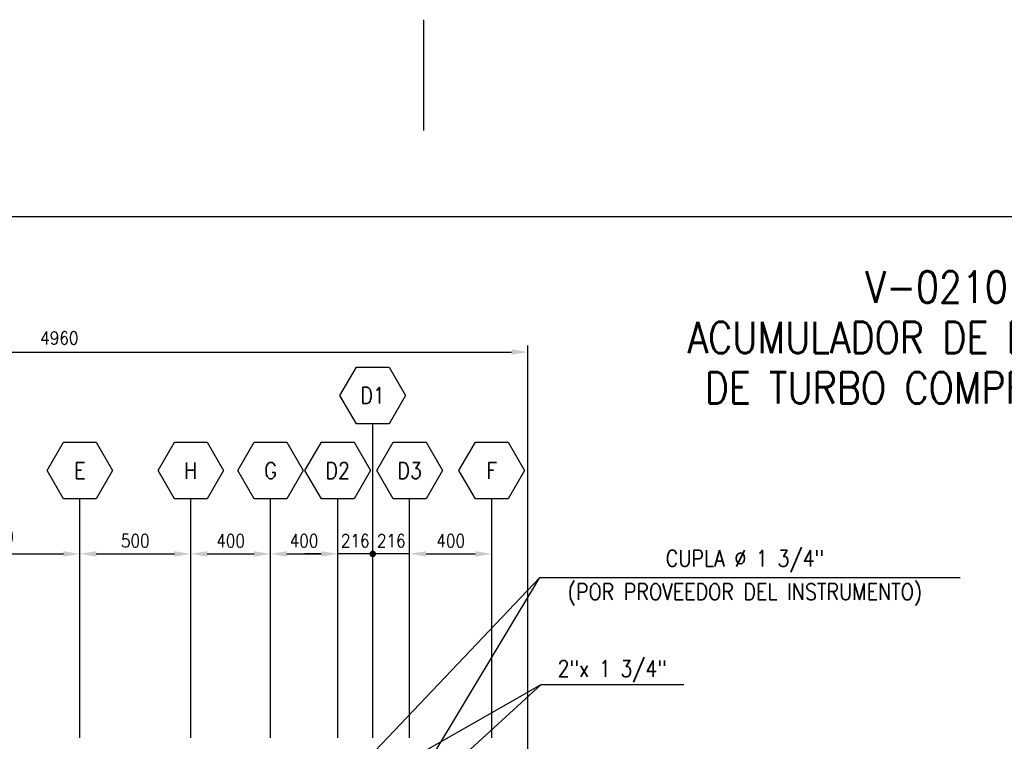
# Model space of a CAD drawing. Extents: x 0 to 379, y -13 to 254.
# Tile 5 of 6: x 131 to 281, y 135 to 245. Entities that reach past the tile are written whole.
import ezdxf
from ezdxf.enums import TextEntityAlignment as Align

# ---------------------------------------------------------------- set-up
doc = ezdxf.new("R2010")
doc.units = 0
doc.header["$LTSCALE"] = 5
doc.header["$MEASUREMENT"] = 0
doc.layers.get('0').update_dxf_attribs({"linetype": 'CONTINUOUS'})
doc.layers.get('DEFPOINTS').update_dxf_attribs({"linetype": 'CONTINUOUS'})
for name, color, linetype in [('1', 1, 'CONTINUOUS'), ('2', 2, 'CONTINUOUS'), ('6', 6, 'CONTINUOUS'), ('9', 9, 'CONTINUOUS'), ('ROT', 3, 'CONTINUOUS'), ('TEXTO', 3, 'CONTINUOUS')]:
    doc.layers.add(name, color=color, linetype=linetype)
doc.styles.add('AK', font='romans', dxfattribs={"width": 0.85})
doc.styles.get("Standard").update_dxf_attribs({"font": 'romans.shx', "width": 0.85})
doc.dimstyles.get("Standard").update_dxf_attribs({"dimtxt": 2, "dimasz": 2.5, "dimexe": 1, "dimexo": 2, "dimgap": 1, "dimtad": 1, "dimdec": 0, "dimzin": 0, "dimdsep": 46, "dimtxsty": 'Standard', "dimcen": 0, "dimclrd": 1, "dimclre": 1, "dimclrt": 3, "dimadec": 0, "dimazin": 0, "dimtfac": 0.05, "dimtdec": 0, "dimtofl": 0, "dimtmove": 2, "dimatfit": 3, "dimfxl": 0, "dimtolj": 1, "dimtzin": 0, "dimarcsym": 0})

# ---------------------------------------------------------------- blocks, each defined once
blk = doc.blocks.new('*D8')
at = {"layer": '2', "color": 1, "lineweight": -2}
for p, q in [((114.63, 146.14), (114.63, 164.45)), ((140.05, 135.43), (140.05, 164.45)), ((117.13, 163.45), (137.55, 163.45))]:
    blk.add_line(p, q, dxfattribs=at)
at = {"layer": '2', "color": 1}
for points in [[(117.13, 163.86), (117.13, 163.03), (114.63, 163.45)], [(137.55, 163.86), (137.55, 163.03), (140.05, 163.45)]]:
    blk.add_solid(points, dxfattribs=at)
at = {"layer": 'DEFPOINTS', "color": 0}
for p in [(140.05, 163.45), (114.63, 144.14), (140.05, 133.43)]:
    blk.add_point(p, dxfattribs=at)
at = {"layer": '2', "color": 3, "insert": (127.82, 166.08), "char_height": 2, "attachment_point": 5}
blk.add_mtext('\\A1;850', dxfattribs=at)
blk = doc.blocks.new('*D9')
at = {"layer": '2', "color": 1, "lineweight": -2}
for p, q in [((68.33, 94.67), (68.33, 195.18)), ((208.3, 95.07), (208.3, 195.18)), ((70.83, 194.18), (205.8, 194.18))]:
    blk.add_line(p, q, dxfattribs=at)
at = {"layer": '2', "color": 1}
for points in [[(70.83, 194.6), (70.83, 193.77), (68.33, 194.18)], [(205.8, 194.6), (205.8, 193.77), (208.3, 194.18)]]:
    blk.add_solid(points, dxfattribs=at)
at = {"layer": 'DEFPOINTS', "color": 0}
for p in [(208.3, 194.18), (208.3, 93.07), (68.33, 92.67)]:
    blk.add_point(p, dxfattribs=at)
at = {"layer": '2', "color": 3, "insert": (136.92, 196.32), "char_height": 2, "attachment_point": 5}
blk.add_mtext('\\A1;4960', dxfattribs=at)
blk = doc.blocks.new('*D26')
at = {"layer": '1', "color": 1, "lineweight": -2}
for p, q in [((140.05, 135.43), (140.05, 164.45)), ((156.94, 135.43), (156.94, 164.45)), ((142.55, 163.45), (154.44, 163.45))]:
    blk.add_line(p, q, dxfattribs=at)
at = {"layer": '1', "color": 1}
for points in [[(142.55, 163.86), (142.55, 163.03), (140.05, 163.45)], [(154.44, 163.86), (154.44, 163.03), (156.94, 163.45)]]:
    blk.add_solid(points, dxfattribs=at)
at = {"layer": 'DEFPOINTS', "color": 0}
for p in [(156.94, 163.45), (140.05, 133.43), (156.94, 133.43)]:
    blk.add_point(p, dxfattribs=at)
at = {"layer": '1', "color": 3, "insert": (148.49, 165.45), "char_height": 2, "attachment_point": 5}
blk.add_mtext('\\A1;500', dxfattribs=at)
blk = doc.blocks.new('*D27')
at = {"layer": '1', "color": 1, "lineweight": -2}
for p, q in [((156.94, 135.43), (156.94, 164.45)), ((169.09, 135.43), (169.09, 164.45)), ((159.44, 163.45), (166.59, 163.45))]:
    blk.add_line(p, q, dxfattribs=at)
at = {"layer": '1', "color": 1}
for points in [[(159.44, 163.86), (159.44, 163.03), (156.94, 163.45)], [(166.59, 163.86), (166.59, 163.03), (169.09, 163.45)]]:
    blk.add_solid(points, dxfattribs=at)
at = {"layer": 'DEFPOINTS', "color": 0}
for p in [(169.09, 163.45), (156.94, 133.43), (169.09, 133.43)]:
    blk.add_point(p, dxfattribs=at)
at = {"layer": '1', "color": 3, "insert": (163.01, 165.45), "char_height": 2, "attachment_point": 5}
blk.add_mtext('\\A1;400', dxfattribs=at)
blk = doc.blocks.new('*D28')
at = {"layer": '1', "color": 1, "lineweight": -2}
for p, q in [((169.09, 137.43), (169.09, 164.45)), ((179.32, 137.43), (179.32, 164.45)), ((171.59, 163.45), (176.82, 163.45))]:
    blk.add_line(p, q, dxfattribs=at)
at = {"layer": '1', "color": 1}
for points in [[(171.59, 163.86), (171.59, 163.03), (169.09, 163.45)], [(176.82, 163.86), (176.82, 163.03), (179.32, 163.45)]]:
    blk.add_solid(points, dxfattribs=at)
at = {"layer": 'DEFPOINTS', "color": 0}
for p in [(179.32, 163.45), (169.09, 135.43), (179.32, 135.43)]:
    blk.add_point(p, dxfattribs=at)
at = {"layer": '1', "color": 3, "insert": (174.2, 165.45), "char_height": 2, "attachment_point": 5}
blk.add_mtext('\\A1;400', dxfattribs=at)
blk = doc.blocks.new('*D29')
at = {"layer": '1', "color": 1, "lineweight": -2}
for p, q in [((190.28, 135.43), (190.28, 164.45)), ((202.78, 135.43), (202.78, 164.45)), ((192.78, 163.45), (200.28, 163.45))]:
    blk.add_line(p, q, dxfattribs=at)
at = {"layer": '1', "color": 1}
for points in [[(192.78, 163.86), (192.78, 163.03), (190.28, 163.45)], [(200.28, 163.86), (200.28, 163.03), (202.78, 163.45)]]:
    blk.add_solid(points, dxfattribs=at)
at = {"layer": 'DEFPOINTS', "color": 0}
for p in [(202.78, 163.45), (190.28, 133.43), (202.78, 133.43)]:
    blk.add_point(p, dxfattribs=at)
at = {"layer": '1', "color": 3, "insert": (196.53, 165.45), "char_height": 2, "attachment_point": 5}
blk.add_mtext('\\A1;400', dxfattribs=at)
blk = doc.blocks.new('Tag')
at = {"layer": '6'}
blk.add_lwpolyline([(2.49, 8.64), (4.99, 4.32), (2.49, 0), (-2.49, 0), (-4.99, 4.32), (-2.49, 8.64)], close=True, dxfattribs=at)
at = {"layer": 'TEXTO', "width": 0.85, "flags": 8}
blk.add_attdef('TAG:', text='', height=2.5, dxfattribs=at).set_placement((0, 4.32), align=Align.MIDDLE)

msp = doc.modelspace()

# ---------------------------------------------------------------- linework, layer by layer
at = {"layer": '1'}
for p, q in [((184.66, 164.45), (184.66, 183.26)), ((140.05, 164.45), (140.05, 171.82)), ((156.94, 164.45), (156.94, 171.82)), ((169.09, 164.45), (169.09, 171.82)), ((179.32, 164.45), (179.32, 171.82)), ((190.28, 164.45), (190.28, 171.82)), ((202.78, 164.45), (202.78, 171.82))]:
    msp.add_line(p, q, dxfattribs=at)
at = {"layer": '1', "color": 1}
for p, q in [((179.32, 135.43), (179.32, 164.45)), ((184.66, 135.43), (184.66, 164.45)), ((184.66, 135.43), (184.66, 164.45)), ((190.28, 135.43), (190.28, 164.45)), ((176.82, 163.45), (174.32, 163.45)), ((190.28, 163.45), (179.32, 163.45))]:
    msp.add_line(p, q, dxfattribs=at)
at = {"layer": '1', "const_width": 0.5}
msp.add_lwpolyline([(184.41, 163.45, 1), (184.91, 163.45, 1)], format="xyb", close=True, dxfattribs=at)
at = {"layer": '1', "color": 1}
msp.add_solid([(176.82, 163.86), (176.82, 163.03), (179.32, 163.45)], dxfattribs=at)
at = {"layer": '9', "linetype": 'Continuous'}
msp.add_line((358.6, 214.8), (26.2, 214.8), dxfattribs=at)
at = {"layer": 'ROT', "color": 1}
msp.add_line((192.4, 244.8), (192.4, 227.91), dxfattribs=at)

# ---------------------------------------------------------------- block references
ref = msp.add_blockref('Tag', (184.66, 183.26))
ref.add_attrib('TAG:', 'D1', dxfattribs={"layer": 'TEXTO', "height": 2.5, "width": 0.85}).set_placement((184.66, 187.58), align=Align.MIDDLE)
ref = msp.add_blockref('Tag', (140.05, 171.82))
ref.add_attrib('TAG:', 'E', dxfattribs={"layer": 'TEXTO', "height": 2.5, "width": 0.85}).set_placement((140.05, 176.14), align=Align.MIDDLE)
ref = msp.add_blockref('Tag', (156.94, 171.82))
ref.add_attrib('TAG:', 'H', dxfattribs={"layer": 'TEXTO', "height": 2.5, "width": 0.85}).set_placement((156.94, 176.14), align=Align.MIDDLE)
ref = msp.add_blockref('Tag', (169.09, 171.82))
ref.add_attrib('TAG:', 'G', dxfattribs={"layer": 'TEXTO', "height": 2.5, "width": 0.85}).set_placement((169.09, 176.14), align=Align.MIDDLE)
ref = msp.add_blockref('Tag', (179.32, 171.82))
ref.add_attrib('TAG:', 'D2', dxfattribs={"layer": 'TEXTO', "height": 2.5, "width": 0.85}).set_placement((179.32, 176.14), align=Align.MIDDLE)
ref = msp.add_blockref('Tag', (190.28, 171.82))
ref.add_attrib('TAG:', 'D3', dxfattribs={"layer": 'TEXTO', "height": 2.5, "width": 0.85}).set_placement((190.28, 176.14), align=Align.MIDDLE)
ref = msp.add_blockref('Tag', (202.78, 171.82))
ref.add_attrib('TAG:', 'F', dxfattribs={"layer": 'TEXTO', "height": 2.5, "width": 0.85}).set_placement((202.78, 176.14), align=Align.MIDDLE)

# ---------------------------------------------------------------- texts
at = {"layer": '1', "color": 3, "char_height": 2, "attachment_point": 5}
for insert in [(181.99, 165.45), (187.47, 165.45)]:
    msp.add_mtext('216', dxfattribs=dict(at, insert=insert))
at = {"layer": '2', "color": 6, "style": 'AK', "width": 0.85}
for s, p in [('V-0210', (270.55, 201.69)), ('ACUMULADOR DE DRENAJES', (270.55, 194.01)), ('DE TURBO COMPRESORES', (270.55, 186.34))]:
    msp.add_text(s, height=4.8, dxfattribs=at).set_placement(p, align=Align.CENTER)
at = {"layer": 'TEXTO', "color": 3, "width": 0.85}
for s, p in [('CUPLA %%C 1 3/4"', (241.35, 161.51)), ('(POR PROVEEDOR DEL INSTRUMENTO)', (241.35, 156.43)), ('2"x 1 3/4"', (221.14, 144.73))]:
    msp.add_text(s, height=2.5, dxfattribs=at).set_placement(p, align=Align.CENTER)

# ---------------------------------------------------------------- dimensions: what is measured, and where the dimension line sits
at = {"layer": '1'}
for base, p1, p2, text, picture, middle in [((156.94, 163.45), (140.05, 133.43), (156.94, 133.43), '500', '*D26', (148.49, 165.45)), ((169.09, 163.45), (156.94, 133.43), (169.09, 133.43), '400', '*D27', (163.01, 165.45)), ((179.32, 163.45), (169.09, 135.43), (179.32, 135.43), '400', '*D28', (174.2, 165.45)), ((202.78, 163.45), (190.28, 133.43), (202.78, 133.43), '400', '*D29', (196.53, 165.45))]:
    dim = msp.add_linear_dim(base=base, p1=p1, p2=p2, text=text, dimstyle='Standard', dxfattribs=at)
    dim.commit()
    dim.dimension.update_dxf_attribs({"geometry": picture, "text_midpoint": middle})
at = {"layer": '2'}
for base, p1, p2, text, picture, middle in [((208.3, 194.18), (68.33, 92.67), (208.3, 93.07), '4960', '*D9', (136.92, 196.32)), ((140.05, 163.45), (114.63, 144.14), (140.05, 133.43), '850', '*D8', (127.82, 166.08))]:
    dim = msp.add_linear_dim(base=base, p1=p1, p2=p2, text=text, dimstyle='Standard', dxfattribs=at)
    dim.commit()
    dim.dimension.update_dxf_attribs({"geometry": picture, "text_midpoint": middle, "dimtype": 160})

# ---------------------------------------------------------------- leaders
at = {"layer": '1'}
for points in [[(180.06, 128.27), (210.1, 159.87), (274.13, 159.87)], [(191.08, 128.27), (210.1, 159.87), (274.13, 159.87)], [(180.77, 126.72), (210.29, 143.58), (232.02, 143.58)], [(191.86, 126.72), (210.29, 143.58), (232.02, 143.58)]]:
    msp.add_leader(points, dimstyle='Standard', override={"dimgap": 1, "dimtad": 0}, dxfattribs=at)

doc.saveas('drawing.dxf')
